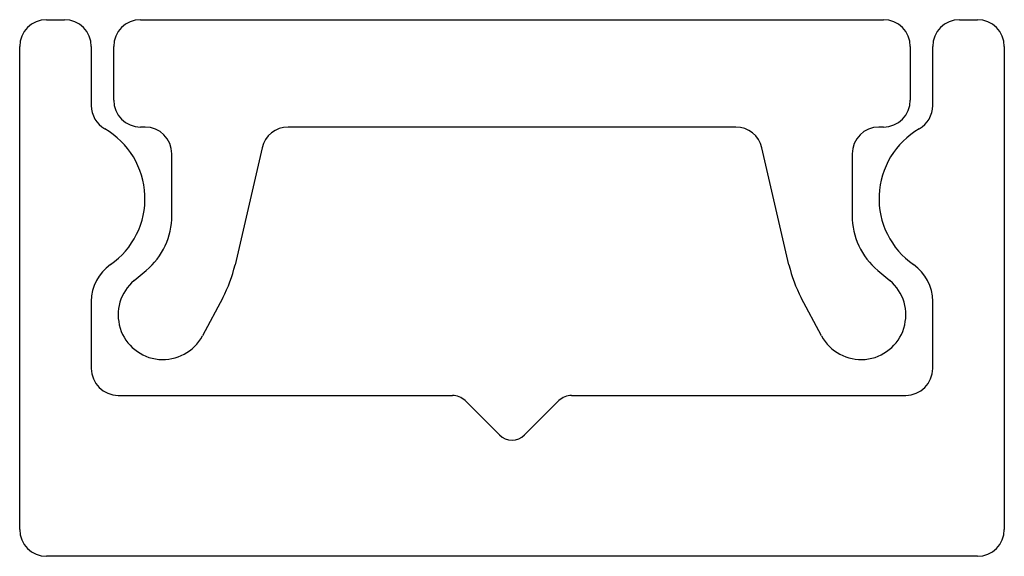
# Model space of a CAD drawing. Header units: millimetres. Extents: x -5.5 to 5.5, y 2.6 to 8.6.
import ezdxf

# ---------------------------------------------------------------- set-up
doc = ezdxf.new("R2010")
doc.units = ezdxf.units.MM

msp = doc.modelspace()

# ---------------------------------------------------------------- linework, layer by layer
at = {"color": 7, "linetype": 'Continuous', "lineweight": 25}
for p, q in [((-5.2, 8.606), (-5, 8.606)), ((-4.15, 8.606), (4.15, 8.606)), ((5, 8.606), (5.2, 8.606)), ((-5.5, 2.906), (-5.5, 8.306)), ((-4.7, 8.306), (-4.7, 7.645)), ((-4.45, 7.706), (-4.45, 8.306)), ((4.45, 8.306), (4.45, 7.706)), ((4.7, 7.645), (4.7, 8.306)), ((5.5, 8.306), (5.5, 2.906)), ((-4.1, 7.406), (-4.15, 7.406)), ((2.5, 7.406), (-2.5, 7.406)), ((4.15, 7.406), (4.1, 7.406)), ((-2.792, 7.174), (-3.094, 5.865)), ((3.094, 5.865), (2.792, 7.174)), ((-3.8, 6.416), (-3.8, 7.106)), ((3.8, 7.106), (3.8, 6.416)), ((-4.221, 5.689), (-4.086, 5.803)), ((4.086, 5.803), (4.221, 5.689)), ((-4.7, 5.457), (-4.7, 4.706)), ((-3.232, 5.498), (-3.459, 5.071)), ((3.459, 5.071), (3.232, 5.498)), ((4.7, 4.706), (4.7, 5.457)), ((-4.4, 4.406), (-0.666, 4.406)), ((0.666, 4.406), (4.4, 4.406)), ((-0.524, 4.348), (-0.141, 3.965)), ((0.141, 3.965), (0.524, 4.348)), ((5.2, 2.606), (-5.2, 2.606))]:
    msp.add_line(p, q, dxfattribs=at)
for centre, radius, start, end in [((-5.2, 8.306), 0.3, 90, 180), ((-5, 8.306), 0.3, 0, 90), ((-4.15, 8.306), 0.3, 90, 180), ((4.15, 8.306), 0.3, 0, 90), ((5, 8.306), 0.3, 90, 180), ((5.2, 8.306), 0.3, 0, 90), ((-4.15, 7.706), 0.3, 180, 270), ((4.15, 7.706), 0.3, 270, 0), ((-4.4, 7.645), 0.3, 180, 240), ((4.4, 7.645), 0.3, 300, 0), ((-5, 6.606), 0.9, 304.8499, 60), ((-4.1, 7.106), 0.3, 0, 90), ((-2.5, 7.106), 0.3, 90, 167), ((2.5, 7.106), 0.3, 13, 90), ((4.1, 7.106), 0.3, 90, 180), ((5, 6.606), 0.9, 120, 235.1501), ((-4.6, 6.416), 0.8, 310, 0), ((4.6, 6.416), 0.8, 180, 230), ((-4.2, 5.457), 0.5, 124.8499, 180), ((-4.556, 6.202), 1.5, 332, 347), ((4.556, 6.202), 1.5, 193, 208), ((4.2, 5.457), 0.5, 0, 55.1501), ((-3.9, 5.306), 0.5, 130, 332), ((3.9, 5.306), 0.5, 208, 50), ((-4.4, 4.706), 0.3, 180, 270), ((4.4, 4.706), 0.3, 270, 0), ((-0.666, 4.206), 0.2, 45, 90), ((0.666, 4.206), 0.2, 90, 135), ((0, 4.106), 0.2, 225, 315), ((-5.2, 2.906), 0.3, 180, 270), ((5.2, 2.906), 0.3, 270, 0)]:
    msp.add_arc(centre, radius, start, end, dxfattribs=at)

doc.saveas('drawing.dxf')
